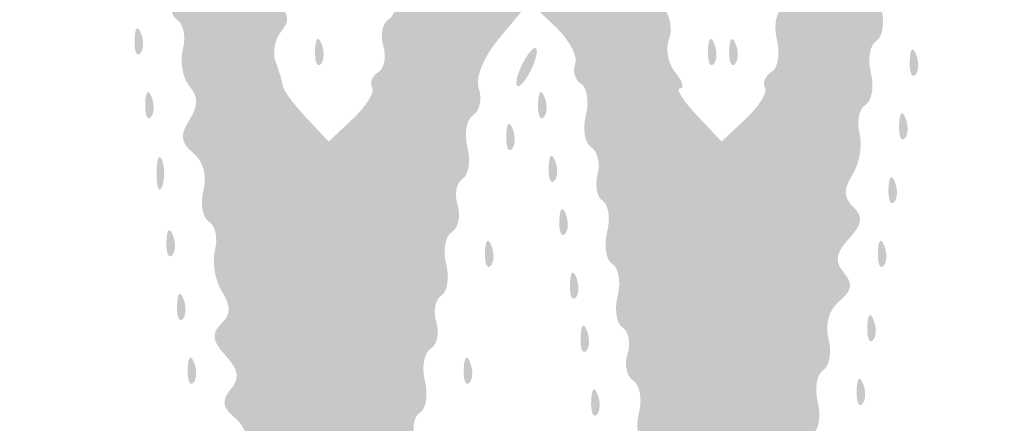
# Model space of a CAD drawing. Header units: inches. Extents: x -18 to 18.1, y -9 to 9.
# Tile 5 of 12: x -6.9 to -3.9, y 2.4 to 3.6. Entities that reach past the tile are written whole.
import ezdxf

# ---------------------------------------------------------------- set-up
doc = ezdxf.new("R2010")
doc.units = ezdxf.units.IN
doc.header["$MEASUREMENT"] = 0

msp = doc.modelspace()

# ---------------------------------------------------------------- hatches: boundary and pattern name
h = msp.add_hatch(color=7)
edge = h.paths.add_edge_path()
edge.add_spline(control_points=[(-16.7173, -8.9505), (-16.9847, -8.8972), (-17.3552, -8.7137), (-17.4932, -8.5662), (-17.6282, -8.4219), (-17.8121, -8.1519), (-17.8601, -8.0275), (-17.9632, -7.7602), (-17.967, -7.4706), (-17.967, 0.0337), (-17.967, 7.4455), (-17.9657, 7.6102), (-17.9024, 7.8575), (-17.8208, 8.1766), (-17.719, 8.3501), (-17.4794, 8.5787), (-17.25, 8.7974), (-17.149, 8.8524), (-16.8225, 8.9359), (-16.5759, 8.999), (-16.3051, 9), (0.0264, 9)], knot_values=[0, 0, 0, 0, 1, 1, 1, 2, 2, 2, 3, 3, 3, 4, 4, 4, 5, 5, 5, 6, 6, 6, 7, 7, 7, 7], degree=3, periodic=0)
edge.add_line((0.0264, 9), (16.6248, 9))
edge.add_line((16.6248, 9), (16.8591, 8.9309))
edge.add_spline(control_points=[(16.8591, 8.9309), (17.1515, 8.8446), (17.2777, 8.7711), (17.4987, 8.5582), (17.7236, 8.3416), (17.8225, 8.1701), (17.9024, 7.8575), (17.9657, 7.6102), (17.967, 7.4455), (17.967, 0.0386), (17.967, -5.3342), (17.9565, -7.5905), (17.9306, -7.7446), (17.8592, -8.1694), (17.5538, -8.5805), (17.1494, -8.796), (16.7359, -9.0164), (18.115, -9.0003), (-0.0276, -8.9969), (-13.49, -8.9944), (-16.5397, -8.9859), (-16.7173, -8.9505)], knot_values=[0, 0, 0, 0, 1, 1, 1, 2, 2, 2, 3, 3, 3, 4, 4, 4, 5, 5, 5, 6, 6, 6, 7, 7, 7, 7], degree=3, periodic=0)
edge = h.paths.add_edge_path(flags=0)
edge.add_spline(control_points=[(16.6959, -8.886), (16.9847, -8.8308), (17.2875, -8.6813), (17.4706, -8.5035), (17.6526, -8.3269), (17.8215, -8.0017), (17.8647, -7.7446), (17.8905, -7.5905), (17.9011, -5.3342), (17.9011, 0.0386), (17.9011, 7.4455), (17.8997, 7.6102), (17.8365, 7.8575), (17.7594, 8.1588), (17.6574, 8.3427), (17.4659, 8.5251), (17.2769, 8.7053), (17.1396, 8.7821), (16.8591, 8.8649)], knot_values=[0, 0, 0, 0, 1, 1, 1, 2, 2, 2, 3, 3, 3, 4, 4, 4, 5, 5, 5, 6, 6, 6, 6], degree=3, periodic=0)
edge.add_line((16.8591, 8.8649), (16.6248, 8.9341))
edge.add_line((16.6248, 8.9341), (0.0264, 8.9341))
edge.add_spline(control_points=[(0.0264, 8.9341), (-16.3051, 8.9341), (-16.5759, 8.933), (-16.8225, 8.87), (-17.1375, 8.7894), (-17.2452, 8.7336), (-17.4437, 8.5479), (-17.651, 8.354), (-17.7573, 8.1672), (-17.8365, 7.8575), (-17.8997, 7.6102), (-17.9011, 7.4455), (-17.9011, 0.0337), (-17.9011, -7.4706), (-17.8973, -7.7602), (-17.7942, -8.0275), (-17.7525, -8.1356), (-17.5708, -8.4108), (-17.46, -8.5336), (-17.3547, -8.6503), (-16.9624, -8.8357), (-16.7173, -8.8846), (-16.5397, -8.92), (-13.49, -8.9284), (-0.0276, -8.931), (14.274, -8.9337), (16.4778, -8.9277), (16.6959, -8.886)], knot_values=[0, 0, 0, 0, 1, 1, 1, 2, 2, 2, 3, 3, 3, 4, 4, 4, 5, 5, 5, 6, 6, 6, 7, 7, 7, 8, 8, 8, 9, 9, 9, 9], degree=3, periodic=0)
h = msp.add_hatch(color=7)
edge = h.paths.add_edge_path()
edge.add_spline(control_points=[(-6.1319, 1.6938), (-6.1319, 1.7187), (-6.1543, 1.7578), (-6.1817, 1.7806), (-6.2211, 1.8133), (-6.2233, 1.832), (-6.192, 1.8697), (-6.1622, 1.9055), (-6.1616, 1.9323), (-6.1895, 1.9769), (-6.2099, 2.0096), (-6.2188, 2.0661), (-6.2093, 2.1024), (-6.1998, 2.1387), (-6.2082, 2.1784), (-6.228, 2.1906), (-6.2478, 2.2028), (-6.2556, 2.2464), (-6.2453, 2.2874), (-6.2336, 2.3341), (-6.246, 2.3782), (-6.2785, 2.4052), (-6.3185, 2.4384), (-6.3217, 2.4588), (-6.2926, 2.494), (-6.2634, 2.5291), (-6.267, 2.5534), (-6.3082, 2.5989), (-6.3501, 2.6452), (-6.3531, 2.6667), (-6.3218, 2.698), (-6.2913, 2.7285), (-6.2909, 2.7523), (-6.3202, 2.7992), (-6.3412, 2.8329), (-6.3507, 2.8902), (-6.3412, 2.9265), (-6.3317, 2.9629), (-6.3401, 3.0026), (-6.3599, 3.0148), (-6.3797, 3.027), (-6.3874, 3.0706), (-6.3771, 3.1116), (-6.3656, 3.1575), (-6.3777, 3.2022), (-6.4085, 3.2278), (-6.4479, 3.2605), (-6.4505, 3.2823), (-6.4208, 3.3298), (-6.3925, 3.3752), (-6.3925, 3.4016), (-6.4209, 3.4359), (-6.4417, 3.4609), (-6.4507, 3.5124), (-6.4408, 3.5502), (-6.4309, 3.588), (-6.439, 3.6289), (-6.4588, 3.6412), (-6.4786, 3.6534), (-6.4863, 3.697), (-6.476, 3.738), (-6.4645, 3.7839), (-6.4766, 3.8286), (-6.5074, 3.8542), (-6.5468, 3.8869), (-6.5494, 3.9086), (-6.5197, 3.9562), (-6.4914, 4.0016), (-6.4914, 4.028), (-6.5198, 4.0622), (-6.5406, 4.0873), (-6.5496, 4.1388), (-6.5397, 4.1766), (-6.5298, 4.2144), (-6.5379, 4.2553), (-6.5577, 4.2675), (-6.5775, 4.2798), (-6.5852, 4.3233), (-6.5749, 4.3644), (-6.5634, 4.4103), (-6.5755, 4.455), (-6.6063, 4.4805), (-6.6457, 4.5132), (-6.6483, 4.535), (-6.6186, 4.5826), (-6.5903, 4.628), (-6.5903, 4.6543), (-6.6187, 4.6886), (-6.6396, 4.7137), (-6.6485, 4.7651), (-6.6386, 4.8029), (-6.6287, 4.8407), (-6.6368, 4.8817), (-6.6566, 4.8939), (-6.6764, 4.9061), (-6.6841, 4.9497), (-6.6738, 4.9907), (-6.6621, 5.0374), (-6.6746, 5.0815), (-6.7071, 5.1085), (-6.7464, 5.1411), (-6.7501, 5.1624), (-6.722, 5.1963), (-6.7016, 5.2208), (-6.6935, 5.2634), (-6.7041, 5.2908), (-6.7197, 5.3316), (-6.6903, 5.3407), (-6.5426, 5.3407), (-6.3729, 5.3407), (-6.3644, 5.3369), (-6.4016, 5.2774), (-6.4314, 5.2297), (-6.4318, 5.2029), (-6.4032, 5.1685), (-6.3824, 5.1435), (-6.3735, 5.092), (-6.3834, 5.0542), (-6.3933, 5.0164), (-6.3852, 4.9755), (-6.3654, 4.9632), (-6.3456, 4.951), (-6.3379, 4.9074), (-6.3482, 4.8664), (-6.3599, 4.8198), (-6.3474, 4.7756), (-6.3149, 4.7487), (-6.2737, 4.7145), (-6.2712, 4.6956), (-6.3026, 4.6578), (-6.3323, 4.622), (-6.3329, 4.5951), (-6.3051, 4.5506), (-6.2846, 4.5179), (-6.2754, 4.4624), (-6.2846, 4.4273), (-6.2939, 4.3916), (-6.2783, 4.3445), (-6.2491, 4.3202), (-6.209, 4.2869), (-6.2057, 4.2664), (-6.2349, 4.2313), (-6.2641, 4.1961), (-6.2605, 4.1719), (-6.2193, 4.1264), (-6.1774, 4.0801), (-6.1744, 4.0586), (-6.2057, 4.0273), (-6.2362, 3.9968), (-6.2366, 3.9729), (-6.2073, 3.9261), (-6.1863, 3.8923), (-6.1765, 3.836), (-6.1857, 3.8009), (-6.195, 3.7652), (-6.1794, 3.7181), (-6.1502, 3.6939), (-6.1107, 3.6611), (-6.1071, 3.6398), (-6.1351, 3.6059), (-6.1555, 3.5814), (-6.1635, 3.5387), (-6.1529, 3.5111), (-6.1423, 3.4834), (-6.1324, 3.4499), (-6.1308, 3.4365), (-6.1292, 3.4231), (-6.0964, 3.3786), (-6.058, 3.3377)], knot_values=[0, 0, 0, 0, 1, 1, 1, 2, 2, 2, 3, 3, 3, 4, 4, 4, 5, 5, 5, 6, 6, 6, 7, 7, 7, 8, 8, 8, 9, 9, 9, 10, 10, 10, 11, 11, 11, 12, 12, 12, 13, 13, 13, 14, 14, 14, 15, 15, 15, 16, 16, 16, 17, 17, 17, 18, 18, 18, 19, 19, 19, 20, 20, 20, 21, 21, 21, 22, 22, 22, 23, 23, 23, 24, 24, 24, 25, 25, 25, 26, 26, 26, 27, 27, 27, 28, 28, 28, 29, 29, 29, 30, 30, 30, 31, 31, 31, 32, 32, 32, 33, 33, 33, 34, 34, 34, 35, 35, 35, 36, 36, 36, 37, 37, 37, 38, 38, 38, 39, 39, 39, 40, 40, 40, 41, 41, 41, 42, 42, 42, 43, 43, 43, 44, 44, 44, 45, 45, 45, 46, 46, 46, 47, 47, 47, 48, 48, 48, 49, 49, 49, 50, 50, 50, 51, 51, 51, 52, 52, 52, 53, 53, 53, 54, 54, 54, 55, 55, 55, 56, 56, 56, 56], degree=3, periodic=0)
edge.add_line((-6.058, 3.3377), (-5.9882, 3.2634))
edge.add_line((-5.9882, 3.2634), (-5.9127, 3.3343))
edge.add_spline(control_points=[(-5.9127, 3.3343), (-5.8712, 3.3733), (-5.8444, 3.4168), (-5.8532, 3.4311), (-5.862, 3.4453), (-5.8535, 3.4667), (-5.8344, 3.4785), (-5.8152, 3.4904), (-5.8081, 3.5272), (-5.8187, 3.5604), (-5.8292, 3.5937), (-5.8212, 3.6311), (-5.8009, 3.6437), (-5.7805, 3.6562), (-5.7726, 3.7011), (-5.7832, 3.7433), (-5.7938, 3.7856), (-5.7865, 3.83), (-5.7671, 3.842), (-5.7477, 3.854), (-5.7405, 3.8864), (-5.7511, 3.9141), (-5.7617, 3.9418), (-5.7536, 3.9846), (-5.7331, 4.0093), (-5.7127, 4.0339), (-5.7043, 4.0761), (-5.7147, 4.1029), (-5.725, 4.1298), (-5.718, 4.1612), (-5.6992, 4.1729), (-5.6804, 4.1845), (-5.6737, 4.2286), (-5.6843, 4.2708), (-5.6949, 4.313), (-5.688, 4.3572), (-5.6691, 4.3689), (-5.6502, 4.3806), (-5.6433, 4.4173), (-5.6538, 4.4505), (-5.6644, 4.4838), (-5.6564, 4.5212), (-5.636, 4.5338), (-5.6157, 4.5464), (-5.6077, 4.5912), (-5.6183, 4.6334), (-5.6289, 4.6757), (-5.6221, 4.7198), (-5.6032, 4.7315), (-5.5842, 4.7432), (-5.5774, 4.78), (-5.5879, 4.8132), (-5.5985, 4.8464), (-5.5904, 4.8839), (-5.5701, 4.8964), (-5.5498, 4.909), (-5.5418, 4.9538), (-5.5524, 4.9961), (-5.563, 5.0383), (-5.5562, 5.0825), (-5.5372, 5.0942), (-5.5183, 5.1059), (-5.5102, 5.1402), (-5.5193, 5.1704), (-5.5479, 5.2657), (-5.4575, 5.3464), (-5.3353, 5.3347), (-5.244, 5.326), (-5.2269, 5.312), (-5.2351, 5.2529), (-5.2405, 5.2137), (-5.2293, 5.172), (-5.2102, 5.1602), (-5.1912, 5.1485), (-5.1843, 5.1043), (-5.1949, 5.062), (-5.2055, 5.0198), (-5.1975, 4.9749), (-5.1772, 4.9624), (-5.1568, 4.9498), (-5.1488, 4.9123), (-5.1593, 4.8791), (-5.1699, 4.8459), (-5.163, 4.8092), (-5.1441, 4.7975), (-5.1251, 4.7858), (-5.1183, 4.7416), (-5.1289, 4.6994), (-5.1395, 4.6571), (-5.1321, 4.6126), (-5.1124, 4.6005), (-5.0928, 4.5883), (-5.0854, 4.5438), (-5.096, 4.5016), (-5.1066, 4.4593), (-5.0986, 4.4145), (-5.0783, 4.4019), (-5.0579, 4.3894), (-5.0499, 4.3519), (-5.0604, 4.3187), (-5.071, 4.2855), (-5.0641, 4.2487), (-5.0452, 4.237), (-5.0262, 4.2253), (-5.0194, 4.1812), (-5.03, 4.1389), (-5.0406, 4.0967), (-5.0332, 4.0522), (-5.0135, 4.04), (-4.9939, 4.0279), (-4.9865, 3.9834), (-4.9971, 3.9411), (-5.0077, 3.8989), (-5.0009, 3.8548), (-4.9821, 3.8432), (-4.9633, 3.8316), (-4.9564, 3.8001), (-4.9667, 3.7732), (-4.977, 3.7464), (-4.9686, 3.7043), (-4.9482, 3.6796), (-4.9277, 3.6549), (-4.9203, 3.6104), (-4.9317, 3.5807), (-4.9431, 3.551), (-4.9341, 3.5046), (-4.9117, 3.4776), (-4.8894, 3.4506), (-4.8829, 3.4286), (-4.8973, 3.4286), (-4.9118, 3.4286), (-4.8887, 3.3914), (-4.846, 3.346)], knot_values=[0, 0, 0, 0, 1, 1, 1, 2, 2, 2, 3, 3, 3, 4, 4, 4, 5, 5, 5, 6, 6, 6, 7, 7, 7, 8, 8, 8, 9, 9, 9, 10, 10, 10, 11, 11, 11, 12, 12, 12, 13, 13, 13, 14, 14, 14, 15, 15, 15, 16, 16, 16, 17, 17, 17, 18, 18, 18, 19, 19, 19, 20, 20, 20, 21, 21, 21, 22, 22, 22, 23, 23, 23, 24, 24, 24, 25, 25, 25, 26, 26, 26, 27, 27, 27, 28, 28, 28, 29, 29, 29, 30, 30, 30, 31, 31, 31, 32, 32, 32, 33, 33, 33, 34, 34, 34, 35, 35, 35, 36, 36, 36, 37, 37, 37, 38, 38, 38, 39, 39, 39, 40, 40, 40, 41, 41, 41, 42, 42, 42, 43, 43, 43, 44, 44, 44, 44], degree=3, periodic=0)
edge.add_line((-4.846, 3.346), (-4.7684, 3.2634))
edge.add_line((-4.7684, 3.2634), (-4.6929, 3.3343))
edge.add_spline(control_points=[(-4.6929, 3.3343), (-4.6514, 3.3733), (-4.6246, 3.4168), (-4.6334, 3.4311), (-4.6422, 3.4453), (-4.6331, 3.467), (-4.6133, 3.4793), (-4.5934, 3.4916), (-4.5857, 3.5363), (-4.5964, 3.5785), (-4.607, 3.6207), (-4.5995, 3.6652), (-4.5799, 3.6774), (-4.5602, 3.6896), (-4.5528, 3.7341), (-4.5634, 3.7763), (-4.574, 3.8185), (-4.5666, 3.863), (-4.5469, 3.8752), (-4.5272, 3.8874), (-4.5198, 3.9319), (-4.5304, 3.9741), (-4.541, 4.0163), (-4.5336, 4.0608), (-4.5139, 4.073), (-4.4943, 4.0852), (-4.4868, 4.1297), (-4.4974, 4.1719), (-4.5081, 4.2141), (-4.5006, 4.2587), (-4.481, 4.2708), (-4.4613, 4.283), (-4.4539, 4.3275), (-4.4645, 4.3697), (-4.4751, 4.4119), (-4.4677, 4.4565), (-4.448, 4.4686), (-4.4283, 4.4808), (-4.4209, 4.5253), (-4.4315, 4.5675), (-4.4421, 4.6098), (-4.4347, 4.6543), (-4.415, 4.6664), (-4.3954, 4.6786), (-4.3879, 4.7231), (-4.3985, 4.7653), (-4.4092, 4.8076), (-4.4017, 4.8521), (-4.3821, 4.8642), (-4.3624, 4.8764), (-4.355, 4.9209), (-4.3656, 4.9631), (-4.3762, 5.0054), (-4.3687, 5.0499), (-4.3489, 5.0621), (-4.3291, 5.0744), (-4.3207, 5.1141), (-4.3302, 5.1504), (-4.3592, 5.2611), (-4.2839, 5.3407), (-4.15, 5.3407), (-4.004, 5.3407), (-3.9299, 5.2715), (-4.0072, 5.2074), (-4.0397, 5.1804), (-4.0522, 5.1363), (-4.0405, 5.0896), (-4.0302, 5.0486), (-4.0378, 5.0051), (-4.0575, 4.9929), (-4.0772, 4.9808), (-4.0846, 4.9363), (-4.074, 4.894), (-4.0634, 4.8518), (-4.0708, 4.8073), (-4.0905, 4.7951), (-4.1101, 4.783), (-4.1175, 4.7385), (-4.1069, 4.6962), (-4.0963, 4.654), (-4.1038, 4.6095), (-4.1234, 4.5973), (-4.1431, 4.5852), (-4.1505, 4.5407), (-4.1399, 4.4984), (-4.1293, 4.4562), (-4.1368, 4.4116), (-4.1566, 4.3994), (-4.1764, 4.3872), (-4.1848, 4.3475), (-4.1753, 4.3112), (-4.1658, 4.2749), (-4.1747, 4.2184), (-4.1952, 4.1857), (-4.223, 4.1411), (-4.2224, 4.1143), (-4.1927, 4.0785), (-4.1613, 4.0407), (-4.1638, 4.0218), (-4.205, 3.9876), (-4.2375, 3.9606), (-4.25, 3.9165), (-4.2383, 3.8699), (-4.228, 3.8288), (-4.2356, 3.7853), (-4.2553, 3.7731), (-4.275, 3.761), (-4.2824, 3.7165), (-4.2718, 3.6742), (-4.2612, 3.632), (-4.2686, 3.5875), (-4.2883, 3.5753), (-4.3079, 3.5632), (-4.3153, 3.5187), (-4.3047, 3.4764), (-4.2941, 3.4342), (-4.3017, 3.3896), (-4.3214, 3.3774), (-4.3412, 3.3652), (-4.3496, 3.3255), (-4.3401, 3.2892), (-4.3306, 3.2529), (-4.3401, 3.1956), (-4.3612, 3.1619), (-4.3904, 3.115), (-4.3901, 3.0912), (-4.3595, 3.0606), (-4.3282, 3.0293), (-4.3312, 3.0078), (-4.3731, 2.9615), (-4.4143, 2.916), (-4.4179, 2.8918), (-4.3888, 2.8566), (-4.3596, 2.8215), (-4.3628, 2.801), (-4.4028, 2.7678), (-4.4353, 2.7408), (-4.4478, 2.6967), (-4.4361, 2.6501), (-4.4258, 2.609), (-4.4334, 2.5655), (-4.4531, 2.5534), (-4.4728, 2.5412), (-4.4802, 2.4967), (-4.4696, 2.4545), (-4.459, 2.4122), (-4.4664, 2.3677), (-4.4861, 2.3556), (-4.5057, 2.3434), (-4.5132, 2.2989), (-4.5026, 2.2567), (-4.4919, 2.2144), (-4.4994, 2.1699), (-4.519, 2.1578), (-4.5387, 2.1456), (-4.5461, 2.1011), (-4.5355, 2.0589), (-4.5249, 2.0166), (-4.5324, 1.9721), (-4.5522, 1.9598), (-4.572, 1.9476), (-4.5808, 1.9096), (-4.5719, 1.8754), (-4.563, 1.8412), (-4.5728, 1.7762), (-4.5938, 1.731), (-4.6255, 1.6625), (-4.655, 1.6488), (-4.7709, 1.6486), (-4.8816, 1.6484), (-4.9061, 1.6585), (-4.8909, 1.6982), (-4.8804, 1.7257), (-4.8885, 1.7683), (-4.909, 1.7929), (-4.9294, 1.8176), (-4.9375, 1.8604), (-4.9269, 1.8881), (-4.9163, 1.9158), (-4.9235, 1.9482), (-4.9429, 1.9602), (-4.9624, 1.9722), (-4.9696, 2.0166), (-4.959, 2.0589), (-4.9484, 2.1011), (-4.9564, 2.1459), (-4.9767, 2.1585), (-4.997, 2.1711), (-5.005, 2.2085), (-4.9945, 2.2418), (-4.984, 2.275), (-4.9908, 2.3117), (-5.0098, 2.3234), (-5.0287, 2.3351), (-5.0355, 2.3793), (-5.0249, 2.4215), (-5.0143, 2.4637), (-5.0223, 2.5086), (-5.0426, 2.5212), (-5.063, 2.5337), (-5.071, 2.5712), (-5.0604, 2.6044), (-5.0499, 2.6376), (-5.0568, 2.6744), (-5.0757, 2.6861), (-5.0946, 2.6978), (-5.1015, 2.7419), (-5.0909, 2.7841), (-5.0803, 2.8264), (-5.0877, 2.8709), (-5.1073, 2.883), (-5.127, 2.8952), (-5.1344, 2.9397), (-5.1238, 2.9819), (-5.1132, 3.0242), (-5.1192, 3.0678), (-5.1371, 3.0789), (-5.155, 3.0899), (-5.1623, 3.1269), (-5.1534, 3.1611), (-5.1444, 3.1953), (-5.1533, 3.2333), (-5.1731, 3.2456), (-5.1929, 3.2578), (-5.2004, 3.3023), (-5.1898, 3.3446), (-5.1792, 3.3868), (-5.1859, 3.4309), (-5.2047, 3.4425), (-5.2235, 3.4541), (-5.2317, 3.4824), (-5.2229, 3.5054), (-5.2141, 3.5283), (-5.2424, 3.5805), (-5.2859, 3.6214)], knot_values=[0, 0, 0, 0, 1, 1, 1, 2, 2, 2, 3, 3, 3, 4, 4, 4, 5, 5, 5, 6, 6, 6, 7, 7, 7, 8, 8, 8, 9, 9, 9, 10, 10, 10, 11, 11, 11, 12, 12, 12, 13, 13, 13, 14, 14, 14, 15, 15, 15, 16, 16, 16, 17, 17, 17, 18, 18, 18, 19, 19, 19, 20, 20, 20, 21, 21, 21, 22, 22, 22, 23, 23, 23, 24, 24, 24, 25, 25, 25, 26, 26, 26, 27, 27, 27, 28, 28, 28, 29, 29, 29, 30, 30, 30, 31, 31, 31, 32, 32, 32, 33, 33, 33, 34, 34, 34, 35, 35, 35, 36, 36, 36, 37, 37, 37, 38, 38, 38, 39, 39, 39, 40, 40, 40, 41, 41, 41, 42, 42, 42, 43, 43, 43, 44, 44, 44, 45, 45, 45, 46, 46, 46, 47, 47, 47, 48, 48, 48, 49, 49, 49, 50, 50, 50, 51, 51, 51, 52, 52, 52, 53, 53, 53, 54, 54, 54, 55, 55, 55, 56, 56, 56, 57, 57, 57, 58, 58, 58, 59, 59, 59, 60, 60, 60, 61, 61, 61, 62, 62, 62, 63, 63, 63, 64, 64, 64, 65, 65, 65, 66, 66, 66, 67, 67, 67, 68, 68, 68, 69, 69, 69, 70, 70, 70, 71, 71, 71, 72, 72, 72, 73, 73, 73, 74, 74, 74, 75, 75, 75, 76, 76, 76, 77, 77, 77, 78, 78, 78, 78], degree=3, periodic=0)
edge.add_line((-5.2859, 3.6214), (-5.365, 3.6957))
edge.add_line((-5.365, 3.6957), (-5.4527, 3.5913))
edge.add_spline(control_points=[(-5.4527, 3.5913), (-5.5073, 3.5265), (-5.5334, 3.4645), (-5.5217, 3.4276), (-5.5113, 3.3949), (-5.5195, 3.3579), (-5.5398, 3.3453), (-5.5601, 3.3328), (-5.5681, 3.2879), (-5.5575, 3.2457), (-5.5469, 3.2034), (-5.5537, 3.1593), (-5.5726, 3.1476), (-5.5916, 3.1359), (-5.5985, 3.0991), (-5.5879, 3.0659), (-5.5774, 3.0327), (-5.5854, 2.9953), (-5.6057, 2.9827), (-5.6261, 2.9701), (-5.634, 2.9253), (-5.6234, 2.883), (-5.6128, 2.8408), (-5.6196, 2.7967), (-5.6386, 2.785), (-5.6575, 2.7733), (-5.6644, 2.7365), (-5.6538, 2.7033), (-5.6433, 2.6701), (-5.6513, 2.6326), (-5.6717, 2.6201), (-5.692, 2.6075), (-5.7, 2.5626), (-5.6894, 2.5204), (-5.6788, 2.4782), (-5.6856, 2.434), (-5.7045, 2.4223), (-5.7235, 2.4106), (-5.7303, 2.3739), (-5.7198, 2.3407), (-5.7092, 2.3074), (-5.7173, 2.27), (-5.7376, 2.2574), (-5.7579, 2.2448), (-5.7659, 2.2), (-5.7553, 2.1578), (-5.7447, 2.1155), (-5.7519, 2.0711), (-5.7714, 2.0591), (-5.7908, 2.0471), (-5.798, 2.0147), (-5.7874, 1.987), (-5.7768, 1.9593), (-5.7848, 1.9165), (-5.8053, 1.8918), (-5.8258, 1.8672), (-5.8332, 1.8227), (-5.8218, 1.7929), (-5.7892, 1.7081), (-5.8646, 1.6484), (-6.004, 1.6484), (-6.0906, 1.6484), (-6.1319, 1.663), (-6.1319, 1.6938)], knot_values=[0, 0, 0, 0, 1, 1, 1, 2, 2, 2, 3, 3, 3, 4, 4, 4, 5, 5, 5, 6, 6, 6, 7, 7, 7, 8, 8, 8, 9, 9, 9, 10, 10, 10, 11, 11, 11, 12, 12, 12, 13, 13, 13, 14, 14, 14, 15, 15, 15, 16, 16, 16, 17, 17, 17, 18, 18, 18, 19, 19, 19, 20, 20, 20, 21, 21, 21, 21], degree=3, periodic=0)
h = msp.add_hatch(color=7)
edge = h.paths.add_edge_path()
edge.add_spline(control_points=[(-6.5908, 3.5797), (-6.5892, 3.6181), (-6.5814, 3.6259), (-6.5709, 3.5996), (-6.5614, 3.5758), (-6.5625, 3.5474), (-6.5735, 3.5364), (-6.5844, 3.5254), (-6.5922, 3.5449), (-6.5908, 3.5797)], knot_values=[0, 0, 0, 0, 1, 1, 1, 2, 2, 2, 3, 3, 3, 3], degree=3, periodic=0)
h = msp.add_hatch(color=7)
edge = h.paths.add_edge_path()
edge.add_spline(control_points=[(-6.0304, 3.5467), (-6.0288, 3.5851), (-6.021, 3.5929), (-6.0104, 3.5666), (-6.0009, 3.5428), (-6.0021, 3.5144), (-6.013, 3.5034), (-6.024, 3.4925), (-6.0318, 3.512), (-6.0304, 3.5467)], knot_values=[0, 0, 0, 0, 1, 1, 1, 2, 2, 2, 3, 3, 3, 3], degree=3, periodic=0)
h = msp.add_hatch(color=7)
edge = h.paths.add_edge_path()
edge.add_spline(control_points=[(-4.8106, 3.5467), (-4.809, 3.5851), (-4.8012, 3.5929), (-4.7907, 3.5666), (-4.7811, 3.5428), (-4.7823, 3.5144), (-4.7933, 3.5034), (-4.8042, 3.4925), (-4.812, 3.512), (-4.8106, 3.5467)], knot_values=[0, 0, 0, 0, 1, 1, 1, 2, 2, 2, 3, 3, 3, 3], degree=3, periodic=0)
h = msp.add_hatch(color=7)
edge = h.paths.add_edge_path()
edge.add_spline(control_points=[(-4.7447, 3.5467), (-4.7431, 3.5851), (-4.7353, 3.5929), (-4.7247, 3.5666), (-4.7152, 3.5428), (-4.7164, 3.5144), (-4.7273, 3.5034), (-4.7383, 3.4925), (-4.7461, 3.512), (-4.7447, 3.5467)], knot_values=[0, 0, 0, 0, 1, 1, 1, 2, 2, 2, 3, 3, 3, 3], degree=3, periodic=0)
h = msp.add_hatch(color=7)
edge = h.paths.add_edge_path()
edge.add_spline(control_points=[(-5.4056, 3.4451), (-5.4056, 3.4632), (-5.3912, 3.5003), (-5.3736, 3.5275), (-5.356, 3.5547), (-5.3417, 3.5621), (-5.3417, 3.544), (-5.3417, 3.5258), (-5.356, 3.4887), (-5.3736, 3.4615), (-5.3912, 3.4343), (-5.4056, 3.4269), (-5.4056, 3.4451)], knot_values=[0, 0, 0, 0, 1, 1, 1, 2, 2, 2, 3, 3, 3, 4, 4, 4, 4], degree=3, periodic=0)
h = msp.add_hatch(color=7)
edge = h.paths.add_edge_path()
edge.add_spline(control_points=[(-4.1842, 3.5137), (-4.1826, 3.5521), (-4.1748, 3.56), (-4.1643, 3.5337), (-4.1548, 3.5099), (-4.1559, 3.4814), (-4.1669, 3.4705), (-4.1779, 3.4595), (-4.1856, 3.479), (-4.1842, 3.5137)], knot_values=[0, 0, 0, 0, 1, 1, 1, 2, 2, 2, 3, 3, 3, 3], degree=3, periodic=0)
h = msp.add_hatch(color=7)
edge = h.paths.add_edge_path()
edge.add_spline(control_points=[(-6.5578, 3.3819), (-6.5563, 3.4203), (-6.5484, 3.4281), (-6.5379, 3.4018), (-6.5284, 3.378), (-6.5296, 3.3496), (-6.5405, 3.3386), (-6.5515, 3.3276), (-6.5593, 3.3471), (-6.5578, 3.3819)], knot_values=[0, 0, 0, 0, 1, 1, 1, 2, 2, 2, 3, 3, 3, 3], degree=3, periodic=0)
h = msp.add_hatch(color=7)
edge = h.paths.add_edge_path()
edge.add_spline(control_points=[(-5.3381, 3.3819), (-5.3365, 3.4203), (-5.3287, 3.4281), (-5.3181, 3.4018), (-5.3086, 3.378), (-5.3098, 3.3496), (-5.3207, 3.3386), (-5.3317, 3.3276), (-5.3395, 3.3471), (-5.3381, 3.3819)], knot_values=[0, 0, 0, 0, 1, 1, 1, 2, 2, 2, 3, 3, 3, 3], degree=3, periodic=0)
h = msp.add_hatch(color=7)
edge = h.paths.add_edge_path()
edge.add_spline(control_points=[(-4.2172, 3.3159), (-4.2156, 3.3543), (-4.2078, 3.3622), (-4.1973, 3.3359), (-4.1877, 3.3121), (-4.1889, 3.2836), (-4.1999, 3.2727), (-4.2108, 3.2617), (-4.2186, 3.2812), (-4.2172, 3.3159)], knot_values=[0, 0, 0, 0, 1, 1, 1, 2, 2, 2, 3, 3, 3, 3], degree=3, periodic=0)
h = msp.add_hatch(color=7)
edge = h.paths.add_edge_path()
edge.add_spline(control_points=[(-5.437, 3.283), (-5.4354, 3.3214), (-5.4276, 3.3292), (-5.417, 3.3029), (-5.4075, 3.2791), (-5.4087, 3.2507), (-5.4196, 3.2397), (-5.4306, 3.2287), (-5.4384, 3.2482), (-5.437, 3.283)], knot_values=[0, 0, 0, 0, 1, 1, 1, 2, 2, 2, 3, 3, 3, 3], degree=3, periodic=0)
h = msp.add_hatch(color=7)
edge = h.paths.add_edge_path()
edge.add_spline(control_points=[(-6.5223, 3.1648), (-6.5223, 3.2102), (-6.5148, 3.2287), (-6.5056, 3.206), (-6.4965, 3.1834), (-6.4965, 3.1463), (-6.5056, 3.1236), (-6.5148, 3.101), (-6.5223, 3.1195), (-6.5223, 3.1648)], knot_values=[0, 0, 0, 0, 1, 1, 1, 2, 2, 2, 3, 3, 3, 3], degree=3, periodic=0)
h = msp.add_hatch(color=7)
edge = h.paths.add_edge_path()
edge.add_spline(control_points=[(-5.3051, 3.1841), (-5.3035, 3.2225), (-5.2957, 3.2303), (-5.2852, 3.204), (-5.2756, 3.1802), (-5.2768, 3.1518), (-5.2878, 3.1408), (-5.2987, 3.1298), (-5.3065, 3.1493), (-5.3051, 3.1841)], knot_values=[0, 0, 0, 0, 1, 1, 1, 2, 2, 2, 3, 3, 3, 3], degree=3, periodic=0)
h = msp.add_hatch(color=7)
edge = h.paths.add_edge_path()
edge.add_spline(control_points=[(-4.2501, 3.1181), (-4.2486, 3.1565), (-4.2408, 3.1643), (-4.2302, 3.138), (-4.2207, 3.1143), (-4.2219, 3.0858), (-4.2328, 3.0749), (-4.2438, 3.0639), (-4.2516, 3.0834), (-4.2501, 3.1181)], knot_values=[0, 0, 0, 0, 1, 1, 1, 2, 2, 2, 3, 3, 3, 3], degree=3, periodic=0)
h = msp.add_hatch(color=7)
edge = h.paths.add_edge_path()
edge.add_spline(control_points=[(-5.2721, 3.0192), (-5.2705, 3.0576), (-5.2627, 3.0654), (-5.2522, 3.0391), (-5.2427, 3.0154), (-5.2439, 2.9869), (-5.2548, 2.976), (-5.2658, 2.965), (-5.2736, 2.9845), (-5.2721, 3.0192)], knot_values=[0, 0, 0, 0, 1, 1, 1, 2, 2, 2, 3, 3, 3, 3], degree=3, periodic=0)
h = msp.add_hatch(color=7)
edge = h.paths.add_edge_path()
edge.add_spline(control_points=[(-6.4919, 2.9533), (-6.4903, 2.9917), (-6.4825, 2.9995), (-6.472, 2.9732), (-6.4625, 2.9494), (-6.4636, 2.921), (-6.4746, 2.91), (-6.4855, 2.8991), (-6.4933, 2.9185), (-6.4919, 2.9533)], knot_values=[0, 0, 0, 0, 1, 1, 1, 2, 2, 2, 3, 3, 3, 3], degree=3, periodic=0)
h = msp.add_hatch(color=7)
edge = h.paths.add_edge_path()
edge.add_spline(control_points=[(-5.5029, 2.9203), (-5.5013, 2.9587), (-5.4935, 2.9665), (-5.483, 2.9402), (-5.4735, 2.9164), (-5.4746, 2.888), (-5.4856, 2.8771), (-5.4965, 2.8661), (-5.5043, 2.8856), (-5.5029, 2.9203)], knot_values=[0, 0, 0, 0, 1, 1, 1, 2, 2, 2, 3, 3, 3, 3], degree=3, periodic=0)
h = msp.add_hatch(color=7)
edge = h.paths.add_edge_path()
edge.add_spline(control_points=[(-4.2831, 2.9203), (-4.2815, 2.9587), (-4.2737, 2.9665), (-4.2632, 2.9402), (-4.2537, 2.9164), (-4.2548, 2.888), (-4.2658, 2.8771), (-4.2768, 2.8661), (-4.2845, 2.8856), (-4.2831, 2.9203)], knot_values=[0, 0, 0, 0, 1, 1, 1, 2, 2, 2, 3, 3, 3, 3], degree=3, periodic=0)
h = msp.add_hatch(color=7)
edge = h.paths.add_edge_path()
edge.add_spline(control_points=[(-5.2392, 2.8214), (-5.2376, 2.8598), (-5.2298, 2.8676), (-5.2192, 2.8413), (-5.2097, 2.8175), (-5.2109, 2.7891), (-5.2218, 2.7782), (-5.2328, 2.7672), (-5.2406, 2.7867), (-5.2392, 2.8214)], knot_values=[0, 0, 0, 0, 1, 1, 1, 2, 2, 2, 3, 3, 3, 3], degree=3, periodic=0)
h = msp.add_hatch(color=7)
edge = h.paths.add_edge_path()
edge.add_spline(control_points=[(-6.4589, 2.7555), (-6.4574, 2.7939), (-6.4495, 2.8017), (-6.439, 2.7754), (-6.4295, 2.7516), (-6.4307, 2.7232), (-6.4416, 2.7122), (-6.4526, 2.7013), (-6.4604, 2.7207), (-6.4589, 2.7555)], knot_values=[0, 0, 0, 0, 1, 1, 1, 2, 2, 2, 3, 3, 3, 3], degree=3, periodic=0)
h = msp.add_hatch(color=7)
edge = h.paths.add_edge_path()
edge.add_spline(control_points=[(-4.3161, 2.6896), (-4.3145, 2.728), (-4.3067, 2.7358), (-4.2962, 2.7095), (-4.2866, 2.6857), (-4.2878, 2.6572), (-4.2988, 2.6463), (-4.3097, 2.6353), (-4.3175, 2.6548), (-4.3161, 2.6896)], knot_values=[0, 0, 0, 0, 1, 1, 1, 2, 2, 2, 3, 3, 3, 3], degree=3, periodic=0)
h = msp.add_hatch(color=7)
edge = h.paths.add_edge_path()
edge.add_spline(control_points=[(-5.2062, 2.6566), (-5.2046, 2.695), (-5.1968, 2.7028), (-5.1863, 2.6765), (-5.1767, 2.6527), (-5.1779, 2.6243), (-5.1889, 2.6133), (-5.1998, 2.6024), (-5.2076, 2.6218), (-5.2062, 2.6566)], knot_values=[0, 0, 0, 0, 1, 1, 1, 2, 2, 2, 3, 3, 3, 3], degree=3, periodic=0)
h = msp.add_hatch(color=7)
edge = h.paths.add_edge_path()
edge.add_spline(control_points=[(-6.426, 2.5577), (-6.4244, 2.5961), (-6.4166, 2.6039), (-6.4061, 2.5776), (-6.3965, 2.5538), (-6.3977, 2.5254), (-6.4087, 2.5144), (-6.4196, 2.5035), (-6.4274, 2.5229), (-6.426, 2.5577)], knot_values=[0, 0, 0, 0, 1, 1, 1, 2, 2, 2, 3, 3, 3, 3], degree=3, periodic=0)
h = msp.add_hatch(color=7)
edge = h.paths.add_edge_path()
edge.add_spline(control_points=[(-5.5688, 2.5577), (-5.5672, 2.5961), (-5.5594, 2.6039), (-5.5489, 2.5776), (-5.5394, 2.5538), (-5.5406, 2.5254), (-5.5515, 2.5144), (-5.5625, 2.5035), (-5.5703, 2.5229), (-5.5688, 2.5577)], knot_values=[0, 0, 0, 0, 1, 1, 1, 2, 2, 2, 3, 3, 3, 3], degree=3, periodic=0)
h = msp.add_hatch(color=7)
edge = h.paths.add_edge_path()
edge.add_spline(control_points=[(-4.349, 2.4918), (-4.3475, 2.5302), (-4.3397, 2.538), (-4.3291, 2.5117), (-4.3196, 2.4879), (-4.3208, 2.4594), (-4.3317, 2.4485), (-4.3427, 2.4375), (-4.3505, 2.457), (-4.349, 2.4918)], knot_values=[0, 0, 0, 0, 1, 1, 1, 2, 2, 2, 3, 3, 3, 3], degree=3, periodic=0)
h = msp.add_hatch(color=7)
edge = h.paths.add_edge_path()
edge.add_spline(control_points=[(-5.1732, 2.4588), (-5.1716, 2.4972), (-5.1638, 2.505), (-5.1533, 2.4787), (-5.1438, 2.4549), (-5.145, 2.4265), (-5.1559, 2.4155), (-5.1669, 2.4046), (-5.1747, 2.424), (-5.1732, 2.4588)], knot_values=[0, 0, 0, 0, 1, 1, 1, 2, 2, 2, 3, 3, 3, 3], degree=3, periodic=0)

doc.saveas('drawing.dxf')
